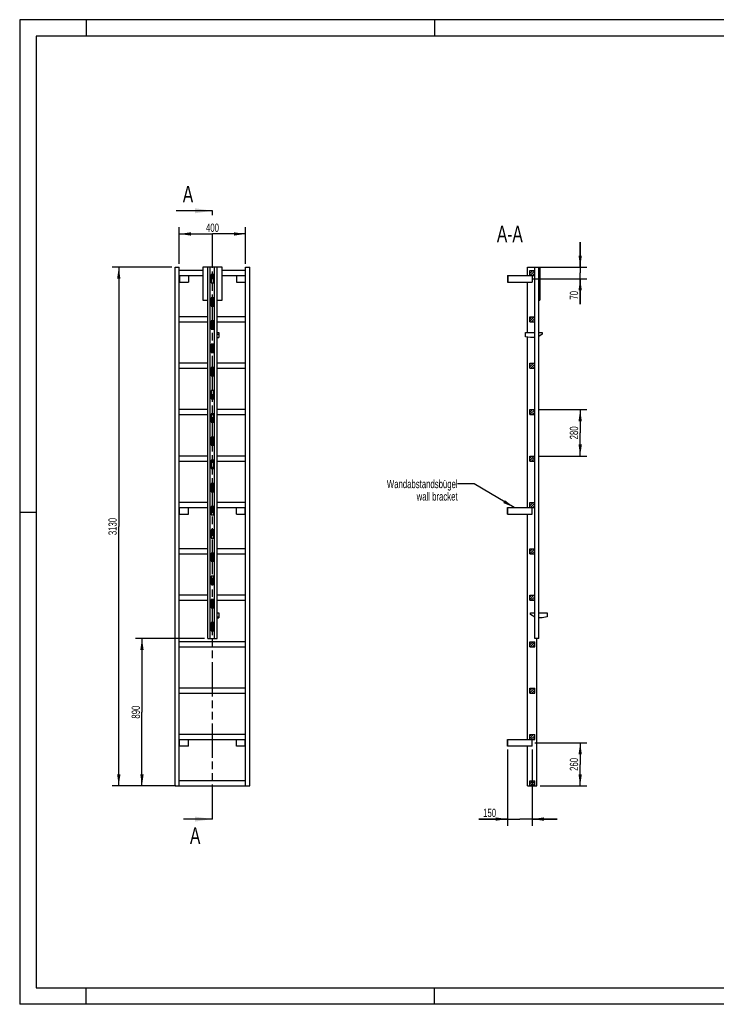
# Model space of a CAD drawing. Header units: millimetres. Extents: x 0 to 8400, y 0 to 5940.
# Tile 1 of 2: x 0 to 4200, y 0 to 5940. Entities that reach past the tile are written whole.
import ezdxf

# ---------------------------------------------------------------- set-up
doc = ezdxf.new("R2010")
doc.units = ezdxf.units.MM
doc.header["$LTSCALE"] = 462
doc.linetypes.add('PHANTOM', pattern=[0.8, 0.45, -0.05, 0.1, -0.05, 0.1, -0.05])
doc.layers.get('0').update_dxf_attribs({"linetype": 'CONTINUOUS'})
for name, color, linetype in [('050_DIMENSIONING', 7, 'CONTINUOUS'), ('053_NOTES', 7, 'CONTINUOUS'), ('HATCHING_BL0', 7, 'CONTINUOUS')]:
    doc.layers.add(name, color=color, linetype=linetype)
doc.styles.get("Standard").update_dxf_attribs({"font": 'txt', "width": 0.7})
doc.dimstyles.new('DIMSTYLE_1', dxfattribs={"dimtxt": 50, "dimasz": 70, "dimexe": 2, "dimexo": 1, "dimtad": 1, "dimdec": 1, "dimtxsty": 'Standard', "dimblk": '_FILLED', "dimblk1": '_FILLED', "dimblk2": '_FILLED', "dimcen": 0.09, "dimazin": 2, "dimtp": 0.5, "dimtm": 0.5, "dimtfac": 1, "dimtdec": 1, "dimtofl": 0, "dimtmove": 0, "dimatfit": 3, "dimldrblk": '_FILLED', "dimfxl": 1, "dimtolj": 1, "dimarcsym": 0})
doc.dimstyles.new('DIMSTYLE_2', dxfattribs={"dimtxt": 50, "dimasz": 70, "dimexe": 2, "dimexo": 1, "dimtad": 1, "dimdec": 1, "dimtxsty": 'Standard', "dimblk": '_FILLED', "dimblk1": '_FILLED', "dimblk2": '_FILLED', "dimcen": 0.09, "dimazin": 2, "dimtp": 0.3, "dimtm": 0.3, "dimtfac": 1, "dimtdec": 1, "dimtofl": 0, "dimtmove": 0, "dimatfit": 3, "dimldrblk": '_FILLED', "dimfxl": 1, "dimtolj": 1, "dimarcsym": 0})
doc.dimstyles.new('DIMSTYLE_3', dxfattribs={"dimtxt": 50, "dimasz": 70, "dimexe": 2, "dimexo": 1, "dimtad": 1, "dimtxsty": 'Standard', "dimblk": '_FILLED', "dimblk1": '_FILLED', "dimblk2": '_FILLED', "dimcen": 0.09, "dimazin": 2, "dimtp": 0.5, "dimtm": 0.5, "dimtfac": 1, "dimtofl": 0, "dimtmove": 0, "dimatfit": 3, "dimldrblk": '_FILLED', "dimfxl": 1, "dimtolj": 1, "dimarcsym": 0})
doc.dimstyles.new('DIMSTYLE_4', dxfattribs={"dimtxt": 50, "dimasz": 70, "dimexe": 2, "dimexo": 1, "dimtad": 1, "dimtxsty": 'Standard', "dimblk": '_FILLED', "dimblk1": '_FILLED', "dimblk2": '_FILLED', "dimcen": 0.09, "dimazin": 2, "dimtp": 2, "dimtm": 2, "dimtfac": 1, "dimtofl": 0, "dimtmove": 0, "dimatfit": 3, "dimldrblk": '_FILLED', "dimfxl": 1, "dimtolj": 1, "dimarcsym": 0})
doc.dimstyles.new('DIMSTYLE_5', dxfattribs={"dimtxt": 50, "dimasz": 70, "dimexe": 2, "dimexo": 1, "dimtad": 1, "dimtxsty": 'Standard', "dimblk": '_FILLED', "dimblk1": '_FILLED', "dimblk2": '_FILLED', "dimcen": 0.09, "dimazin": 2, "dimtp": 0.8, "dimtm": 0.8, "dimtfac": 1, "dimtofl": 0, "dimtmove": 0, "dimatfit": 3, "dimldrblk": '_FILLED', "dimfxl": 1, "dimtolj": 1, "dimarcsym": 0})
doc.dimstyles.get("Standard").update_dxf_attribs({"dimtxt": 50, "dimasz": 70, "dimexe": 2, "dimexo": 1, "dimtad": 1, "dimtxsty": 'Standard', "dimblk": '_FILLED', "dimblk1": '_FILLED', "dimblk2": '_FILLED', "dimcen": 0.09, "dimazin": 2, "dimtol": 1, "dimtp": 0.01, "dimtm": 0.01, "dimtfac": 1, "dimtofl": 0, "dimtmove": 0, "dimatfit": 3, "dimldrblk": '_FILLED', "dimfxl": 1, "dimtolj": 1, "dimarcsym": 0})

# ---------------------------------------------------------------- blocks, each defined once
blk = doc.blocks.new('_FILLED')
at = {"color": 0, "linetype": 'ByBlock'}
blk.add_solid([(0, 0), (-1, 0.143), (-1, -0.143)], dxfattribs=at)
blk = doc.blocks.new('*D2')
at = {"layer": '050_DIMENSIONING', "color": 2, "linetype": 'Continuous', "transparency": 16777216}
for p, q in [((962.3, 4467.4), (962.3, 4687.4)), ((962.3, 4647.4), (1162.3, 4647.4)), ((1362.3, 4647.4), (1162.3, 4647.4)), ((1362.3, 4467.4), (1362.3, 4687.4))]:
    blk.add_line(p, q, dxfattribs=at)
at = {"layer": '050_DIMENSIONING', "color": 2, "linetype": 'Continuous', "transparency": 16777216, "xscale": 70, "yscale": 70, "zscale": 70, "rotation": 180}
blk.add_blockref('_FILLED', (962.3, 4647.4), dxfattribs=at)
at = {"layer": '050_DIMENSIONING', "color": 2, "linetype": 'Continuous', "transparency": 16777216, "xscale": 70, "yscale": 70, "zscale": 70}
blk.add_blockref('_FILLED', (1362.3, 4647.4), dxfattribs=at)
at = {"layer": '050_DIMENSIONING', "color": 2, "linetype": 'Continuous', "transparency": 16777216, "insert": (1162.3, 4709.9), "char_height": 50, "width": 176.786, "attachment_point": 2, "line_spacing_factor": 0.9}
blk.add_mtext('400', dxfattribs=at)
blk = doc.blocks.new('*D3')
at = {"layer": '050_DIMENSIONING', "color": 2, "linetype": 'Continuous', "transparency": 16777216}
for p, q in [((3106.7, 1577.4), (3419.3, 1577.4)), ((3379.3, 1577.4), (3379.3, 1447.4)), ((3379.3, 1317.4), (3379.3, 1447.4)), ((3138.8, 1317.4), (3419.3, 1317.4))]:
    blk.add_line(p, q, dxfattribs=at)
at = {"layer": '050_DIMENSIONING', "color": 2, "linetype": 'Continuous', "transparency": 16777216, "xscale": 70, "yscale": 70, "zscale": 70}
for p, rotation in [((3379.3, 1577.4), 90), ((3379.3, 1317.4), 270)]:
    blk.add_blockref('_FILLED', p, dxfattribs=dict(at, rotation=rotation))
at = {"layer": '050_DIMENSIONING', "color": 2, "linetype": 'Continuous', "transparency": 16777216, "insert": (3316.8, 1447.4), "char_height": 50, "width": 176.786, "attachment_point": 2, "rotation": 90, "line_spacing_factor": 0.9}
blk.add_mtext('260', dxfattribs=at)
blk = doc.blocks.new('*D4')
at = {"layer": '050_DIMENSIONING', "color": 2, "linetype": 'Continuous', "transparency": 16777216}
for p, q in [((3379.3, 4447.4), (3379.3, 4597.4)), ((3379.3, 4597.4), (3379.3, 4412.4)), ((3138.8, 4447.4), (3419.3, 4447.4)), ((3379.3, 4224.7), (3379.3, 4412.4)), ((3095.9, 4377.4), (3419.3, 4377.4)), ((3379.3, 4377.4), (3379.3, 4224.7))]:
    blk.add_line(p, q, dxfattribs=at)
at = {"layer": '050_DIMENSIONING', "color": 2, "linetype": 'Continuous', "transparency": 16777216, "xscale": 70, "yscale": 70, "zscale": 70}
for p, rotation in [((3379.3, 4447.4), 270), ((3379.3, 4377.4), 90)]:
    blk.add_blockref('_FILLED', p, dxfattribs=dict(at, rotation=rotation))
at = {"layer": '050_DIMENSIONING', "color": 2, "linetype": 'Continuous', "transparency": 16777216, "insert": (3316.8, 4303.3), "char_height": 50, "width": 117.857, "attachment_point": 3, "rotation": 90, "line_spacing_factor": 0.9}
blk.add_mtext('70', dxfattribs=at)
blk = doc.blocks.new('*D5')
at = {"layer": '050_DIMENSIONING', "color": 2, "linetype": 'Continuous', "transparency": 16777216}
for p, q in [((2940.3, 1537.4), (2940.3, 1077.4)), ((3090.3, 1537.4), (3090.3, 1077.4)), ((2940.3, 1117.4), (2768.9, 1117.4)), ((2768.9, 1117.4), (3015.3, 1117.4)), ((3240.3, 1117.4), (3015.3, 1117.4)), ((3090.3, 1117.4), (3240.3, 1117.4))]:
    blk.add_line(p, q, dxfattribs=at)
at = {"layer": '050_DIMENSIONING', "color": 2, "linetype": 'Continuous', "transparency": 16777216, "xscale": 70, "yscale": 70, "zscale": 70}
blk.add_blockref('_FILLED', (2940.3, 1117.4), dxfattribs=at)
at = {"layer": '050_DIMENSIONING', "color": 2, "linetype": 'Continuous', "transparency": 16777216, "xscale": 70, "yscale": 70, "zscale": 70, "rotation": 180}
blk.add_blockref('_FILLED', (3090.3, 1117.4), dxfattribs=at)
at = {"layer": '050_DIMENSIONING', "color": 2, "linetype": 'Continuous', "transparency": 16777216, "insert": (2872.5, 1179.9), "char_height": 50, "width": 155.357, "attachment_point": 3, "line_spacing_factor": 0.9}
blk.add_mtext('150', dxfattribs=at)
blk = doc.blocks.new('*D6')
at = {"layer": '050_DIMENSIONING', "color": 2, "linetype": 'Continuous', "transparency": 16777216}
for p, q in [((917.3, 4447.4), (557.3, 4447.4)), ((597.3, 4447.4), (597.3, 2882.4)), ((597.3, 1317.4), (597.3, 2882.4)), ((917.3, 1317.4), (557.3, 1317.4))]:
    blk.add_line(p, q, dxfattribs=at)
at = {"layer": '050_DIMENSIONING', "color": 2, "linetype": 'Continuous', "transparency": 16777216, "xscale": 70, "yscale": 70, "zscale": 70}
for p, rotation in [((597.3, 4447.4), 90), ((597.3, 1317.4), 270)]:
    blk.add_blockref('_FILLED', p, dxfattribs=dict(at, rotation=rotation))
at = {"layer": '050_DIMENSIONING', "color": 2, "linetype": 'Continuous', "transparency": 16777216, "insert": (534.8, 2882.4), "char_height": 50, "width": 208.929, "attachment_point": 2, "rotation": 90, "line_spacing_factor": 0.9}
blk.add_mtext('3130', dxfattribs=at)
blk = doc.blocks.new('*D7')
at = {"layer": '050_DIMENSIONING', "color": 2, "linetype": 'Continuous', "transparency": 16777216}
for p, q in [((1114.3, 2207.4), (697.3, 2207.4)), ((737.3, 2207.4), (737.3, 1762.4)), ((737.3, 1317.4), (737.3, 1762.4)), ((942.3, 1317.4), (697.3, 1317.4))]:
    blk.add_line(p, q, dxfattribs=at)
at = {"layer": '050_DIMENSIONING', "color": 2, "linetype": 'Continuous', "transparency": 16777216, "xscale": 70, "yscale": 70, "zscale": 70}
for p, rotation in [((737.3, 2207.4), 90), ((737.3, 1317.4), 270)]:
    blk.add_blockref('_FILLED', p, dxfattribs=dict(at, rotation=rotation))
at = {"layer": '050_DIMENSIONING', "color": 2, "linetype": 'Continuous', "transparency": 16777216, "insert": (674.8, 1762.4), "char_height": 50, "width": 176.786, "attachment_point": 2, "rotation": 90, "line_spacing_factor": 0.9}
blk.add_mtext('890', dxfattribs=at)
blk = doc.blocks.new('*D8')
at = {"layer": '050_DIMENSIONING', "color": 2, "linetype": 'Continuous', "transparency": 16777216}
for p, q in [((3125.3, 3587.4), (3419.3, 3587.4)), ((3379.3, 3587.4), (3379.3, 3447.4)), ((3379.3, 3307.4), (3379.3, 3447.4)), ((3125.3, 3307.4), (3419.3, 3307.4))]:
    blk.add_line(p, q, dxfattribs=at)
at = {"layer": '050_DIMENSIONING', "color": 2, "linetype": 'Continuous', "transparency": 16777216, "xscale": 70, "yscale": 70, "zscale": 70}
for p, rotation in [((3379.3, 3587.4), 90), ((3379.3, 3307.4), 270)]:
    blk.add_blockref('_FILLED', p, dxfattribs=dict(at, rotation=rotation))
at = {"layer": '050_DIMENSIONING', "color": 2, "linetype": 'Continuous', "transparency": 16777216, "insert": (3316.8, 3447.4), "char_height": 50, "width": 176.786, "attachment_point": 2, "rotation": 90, "line_spacing_factor": 0.9}
blk.add_mtext('280', dxfattribs=at)
blk = doc.blocks.new('XSEC_FILLED')
at = {"color": 0, "linetype": 'ByBlock'}
blk.add_solid([(0, 0), (-1, 0.143), (-1, -0.143)], dxfattribs=at)
blk = doc.blocks.new('HATCHING_BL0', base_point=(1053.2, 2952.4))
at = {"layer": 'HATCHING_BL0', "color": 7, "linetype": 'PHANTOM'}
for p, q in [((1162.3, 4761.6), (1162.3, 4787.4)), ((1162.3, 1117.4), (1162.3, 4649.7))]:
    blk.add_line(p, q, dxfattribs=at)
at = {"layer": 'HATCHING_BL0', "color": 7, "linetype": 'Continuous', "char_height": 100, "width": 128.571, "attachment_point": 1, "line_spacing_factor": 0.9}
for insert in [(983.4, 4937.4), (1026.7, 1067.4)]:
    blk.add_mtext('A', dxfattribs=dict(at, insert=insert))
at = {"layer": 'HATCHING_BL0', "color": 7, "linetype": 'Continuous'}
for points in [[(1162.3, 4787.4), (944.1, 4787.4)], [(1162.3, 1117.4), (987.4, 1117.4)]]:
    blk.add_leader(points, dimstyle='Standard', override={"dimasz": 105, "dimtad": 0, "dimldrblk": 'XSEC_FILLED'}, dxfattribs=at)

msp = doc.modelspace()

# ---------------------------------------------------------------- hatches: boundary and pattern name
at = {"linetype": 'Continuous'}
h = msp.add_hatch(dxfattribs=at)
h.set_pattern_fill('A', color=2, scale=9.722718, angle=45, style=0, pattern_type=0)
h.set_pattern_definition([(45, (0, 0), (-6.875, 6.875), [])])
edge = h.paths.add_edge_path()
edge.add_line((3105.344, 1317.417), (3075.344, 1317.417))
edge.add_line((3075.344, 1317.417), (3075.344, 1347.417))
edge.add_line((3075.344, 1347.417), (3105.344, 1347.417))
edge.add_line((3105.344, 1317.417), (3105.344, 1347.417))
edge = h.paths.add_edge_path()
edge.add_line((3075.344, 1597.417), (3075.344, 1627.417))
edge.add_line((3075.344, 1627.417), (3105.344, 1627.417))
edge.add_line((3105.344, 1597.417), (3105.344, 1627.417))
edge.add_line((3075.344, 1597.417), (3105.344, 1597.417))
edge = h.paths.add_edge_path()
edge.add_line((3075.344, 1877.417), (3075.344, 1907.417))
edge.add_line((3075.344, 1907.417), (3105.344, 1907.417))
edge.add_line((3105.344, 1877.417), (3105.344, 1907.417))
edge.add_line((3075.344, 1877.417), (3105.344, 1877.417))
edge = h.paths.add_edge_path()
edge.add_line((3075.344, 2157.417), (3075.344, 2187.417))
edge.add_line((3075.344, 2187.417), (3105.344, 2187.417))
edge.add_line((3105.344, 2157.417), (3105.344, 2187.417))
edge.add_line((3075.344, 2157.417), (3105.344, 2157.417))
edge = h.paths.add_edge_path()
edge.add_line((3075.344, 2437.417), (3075.344, 2467.417))
edge.add_line((3075.344, 2467.417), (3105.344, 2467.417))
edge.add_line((3105.344, 2437.417), (3105.344, 2467.417))
edge.add_line((3075.344, 2437.417), (3105.344, 2437.417))
edge = h.paths.add_edge_path()
edge.add_line((3075.344, 2717.417), (3075.344, 2747.417))
edge.add_line((3075.344, 2747.417), (3105.344, 2747.417))
edge.add_line((3105.344, 2717.417), (3105.344, 2747.417))
edge.add_line((3075.344, 2717.417), (3105.344, 2717.417))
edge = h.paths.add_edge_path()
edge.add_line((3075.344, 2997.417), (3075.344, 3027.417))
edge.add_line((3075.344, 3027.417), (3105.344, 3027.417))
edge.add_line((3105.344, 2997.417), (3105.344, 3027.417))
edge.add_line((3075.344, 2997.417), (3105.344, 2997.417))
edge = h.paths.add_edge_path()
edge.add_line((3075.344, 3277.417), (3075.344, 3307.417))
edge.add_line((3075.344, 3307.417), (3105.344, 3307.417))
edge.add_line((3105.344, 3277.417), (3105.344, 3307.417))
edge.add_line((3075.344, 3277.417), (3105.344, 3277.417))
edge = h.paths.add_edge_path()
edge.add_line((3075.344, 3557.417), (3075.344, 3587.417))
edge.add_line((3075.344, 3587.417), (3105.344, 3587.417))
edge.add_line((3105.344, 3557.417), (3105.344, 3587.417))
edge.add_line((3075.344, 3557.417), (3105.344, 3557.417))
edge = h.paths.add_edge_path()
edge.add_line((3075.344, 3837.417), (3075.344, 3867.417))
edge.add_line((3075.344, 3867.417), (3105.344, 3867.417))
edge.add_line((3105.344, 3837.417), (3105.344, 3867.417))
edge.add_line((3075.344, 3837.417), (3105.344, 3837.417))
edge = h.paths.add_edge_path()
edge.add_line((3075.344, 4117.417), (3075.344, 4147.417))
edge.add_line((3075.344, 4147.417), (3105.344, 4147.417))
edge.add_line((3105.344, 4117.417), (3105.344, 4147.417))
edge.add_line((3075.344, 4117.417), (3105.344, 4117.417))
edge = h.paths.add_edge_path()
edge.add_line((3075.344, 4397.417), (3075.344, 4427.417))
edge.add_line((3075.344, 4427.417), (3105.344, 4427.417))
edge.add_line((3105.344, 4397.417), (3105.344, 4427.417))
edge.add_line((3075.344, 4397.417), (3105.344, 4397.417))
edge = h.paths.add_edge_path()
edge.add_line((3105.444, 2252.417), (3105.444, 2207.417))
edge.add_line((3106.344, 2252.417), (3105.444, 2252.417))
edge.add_line((3106.344, 2252.417), (3106.344, 2207.417))
edge.add_line((3106.344, 2207.417), (3105.444, 2207.417))
edge = h.paths.add_edge_path()
edge.add_line((3105.444, 2392.417), (3105.444, 2302.417))
edge.add_line((3106.344, 2392.417), (3105.444, 2392.417))
edge.add_line((3106.344, 2392.417), (3106.344, 2302.417))
edge.add_line((3106.344, 2302.417), (3105.444, 2302.417))
edge = h.paths.add_edge_path()
edge.add_line((3105.444, 2532.417), (3105.444, 2442.417))
edge.add_line((3106.344, 2532.417), (3105.444, 2532.417))
edge.add_line((3106.344, 2532.417), (3106.344, 2442.417))
edge.add_line((3106.344, 2442.417), (3105.444, 2442.417))
edge = h.paths.add_edge_path()
edge.add_line((3105.444, 2672.417), (3105.444, 2582.417))
edge.add_line((3106.344, 2672.417), (3105.444, 2672.417))
edge.add_line((3106.344, 2672.417), (3106.344, 2582.417))
edge.add_line((3106.344, 2582.417), (3105.444, 2582.417))
edge = h.paths.add_edge_path()
edge.add_line((3105.444, 2812.417), (3105.444, 2722.417))
edge.add_line((3106.344, 2812.417), (3105.444, 2812.417))
edge.add_line((3106.344, 2812.417), (3106.344, 2722.417))
edge.add_line((3106.344, 2722.417), (3105.444, 2722.417))
edge = h.paths.add_edge_path()
edge.add_line((3105.444, 2952.417), (3105.444, 2862.417))
edge.add_line((3106.344, 2952.417), (3105.444, 2952.417))
edge.add_line((3106.344, 2952.417), (3106.344, 2862.417))
edge.add_line((3106.344, 2862.417), (3105.444, 2862.417))
edge = h.paths.add_edge_path()
edge.add_line((3105.444, 3092.417), (3105.444, 3002.417))
edge.add_line((3106.344, 3092.417), (3105.444, 3092.417))
edge.add_line((3106.344, 3092.417), (3106.344, 3002.417))
edge.add_line((3106.344, 3002.417), (3105.444, 3002.417))
edge = h.paths.add_edge_path()
edge.add_line((3105.444, 3232.417), (3105.444, 3142.417))
edge.add_line((3106.344, 3232.417), (3105.444, 3232.417))
edge.add_line((3106.344, 3232.417), (3106.344, 3142.417))
edge.add_line((3106.344, 3142.417), (3105.444, 3142.417))
edge = h.paths.add_edge_path()
edge.add_line((3106.344, 4447.417), (3105.444, 4447.417))
edge.add_line((3106.344, 4447.417), (3106.344, 4402.417))
edge.add_line((3106.344, 4402.417), (3105.444, 4402.417))
edge.add_line((3105.444, 4447.417), (3105.444, 4402.417))
edge = h.paths.add_edge_path()
edge.add_line((3105.444, 3372.417), (3105.444, 3282.417))
edge.add_line((3106.344, 3372.417), (3105.444, 3372.417))
edge.add_line((3106.344, 3372.417), (3106.344, 3282.417))
edge.add_line((3106.344, 3282.417), (3105.444, 3282.417))
edge = h.paths.add_edge_path()
edge.add_line((3105.444, 3512.417), (3105.444, 3422.417))
edge.add_line((3106.344, 3512.417), (3105.444, 3512.417))
edge.add_line((3106.344, 3512.417), (3106.344, 3422.417))
edge.add_line((3106.344, 3422.417), (3105.444, 3422.417))
edge = h.paths.add_edge_path()
edge.add_line((3105.444, 3652.417), (3105.444, 3562.417))
edge.add_line((3106.344, 3652.417), (3105.444, 3652.417))
edge.add_line((3106.344, 3652.417), (3106.344, 3562.417))
edge.add_line((3106.344, 3562.417), (3105.444, 3562.417))
edge = h.paths.add_edge_path()
edge.add_line((3105.444, 3792.417), (3105.444, 3702.417))
edge.add_line((3106.344, 3792.417), (3105.444, 3792.417))
edge.add_line((3106.344, 3792.417), (3106.344, 3702.417))
edge.add_line((3106.344, 3702.417), (3105.444, 3702.417))
edge = h.paths.add_edge_path()
edge.add_line((3105.444, 3932.417), (3105.444, 3842.417))
edge.add_line((3106.344, 3932.417), (3105.444, 3932.417))
edge.add_line((3106.344, 3932.417), (3106.344, 3842.417))
edge.add_line((3106.344, 3842.417), (3105.444, 3842.417))
edge = h.paths.add_edge_path()
edge.add_line((3105.444, 4072.417), (3105.444, 3982.417))
edge.add_line((3106.344, 4072.417), (3105.444, 4072.417))
edge.add_line((3106.344, 4072.417), (3106.344, 3982.417))
edge.add_line((3106.344, 3982.417), (3105.444, 3982.417))
edge = h.paths.add_edge_path()
edge.add_line((3105.444, 4212.417), (3105.444, 4122.417))
edge.add_line((3106.344, 4212.417), (3105.444, 4212.417))
edge.add_line((3106.344, 4212.417), (3106.344, 4122.417))
edge.add_line((3106.344, 4122.417), (3105.444, 4122.417))
edge = h.paths.add_edge_path()
edge.add_line((3106.344, 4352.417), (3105.444, 4352.417))
edge.add_line((3106.344, 4352.417), (3106.344, 4262.417))
edge.add_line((3106.344, 4262.417), (3105.444, 4262.417))
edge.add_line((3105.444, 4352.417), (3105.444, 4262.417))

# ---------------------------------------------------------------- linework, layer by layer
at = {"color": 3, "linetype": 'Continuous'}
for p, q in [((0, 5940), (0, 0)), ((8400, 5940), (0, 5940)), ((400, 5940), (400, 5840)), ((2500, 5940), (2500, 5840)), ((0, 2970), (100, 2970)), ((400, 0), (400, 100)), ((2500, 0), (2500, 100)), ((8400, 0), (0, 0))]:
    msp.add_line(p, q, dxfattribs=at)
at = {"color": 5, "linetype": 'Continuous'}
for p, q in [((100, 5840), (100, 100)), ((8300, 5840), (100, 5840)), ((100, 100), (8300, 100))]:
    msp.add_line(p, q, dxfattribs=at)
at = {"color": 7, "linetype": 'Continuous'}
for p, q in [((937.255, 1317.417), (937.255, 4447.417)), ((937.255, 4447.417), (962.255, 4447.417)), ((962.255, 1317.417), (962.255, 4447.417)), ((1104.255, 4427.417), (962.255, 4427.417)), ((962.255, 4397.417), (1104.255, 4397.417)), ((964.255, 4397.417), (964.255, 4357.417)), ((1017.255, 4397.417), (1017.255, 4357.417)), ((1104.255, 4447.417), (1104.255, 4247.417)), ((1220.255, 4447.417), (1104.255, 4447.417)), ((1134.255, 2207.417), (1134.255, 4447.417)), ((1149.255, 2207.417), (1149.255, 4447.417)), ((1155.255, 4402.417), (1155.255, 4352.417)), ((1169.255, 4402.417), (1155.255, 4402.417)), ((1155.255, 4397.417), (1169.255, 4397.417)), ((1169.255, 4352.417), (1169.255, 4402.417)), ((1175.255, 2207.417), (1175.255, 4447.417)), ((1190.255, 2207.417), (1190.255, 4447.417)), ((1220.255, 4247.417), (1220.255, 4447.417)), ((1362.255, 4427.417), (1220.255, 4427.417)), ((1220.255, 4397.417), (1362.255, 4397.417)), ((1307.255, 4397.417), (1307.255, 4357.417)), ((1360.255, 4397.417), (1360.255, 4357.417)), ((1362.255, 1317.417), (1362.255, 4447.417)), ((1362.255, 4447.417), (1387.255, 4447.417)), ((1387.255, 1317.417), (1387.255, 4447.417)), ((2940.344, 4397.417), (2940.344, 4357.417)), ((2940.344, 4397.417), (3105.344, 4397.417)), ((2942.344, 4397.417), (2942.344, 4357.417)), ((3061.844, 4397.417), (3061.844, 4447.417)), ((3061.844, 4447.417), (3135.444, 4447.417)), ((3075.344, 4397.417), (3075.344, 4427.417)), ((3075.344, 4427.417), (3105.344, 4427.417)), ((3090.344, 4397.417), (3090.344, 4357.417)), ((3105.344, 4397.417), (3105.344, 4427.417)), ((3105.444, 2207.417), (3105.444, 4447.417)), ((3106.344, 4402.417), (3105.444, 4402.417)), ((3106.344, 2207.417), (3106.344, 4447.417)), ((3128.344, 4447.417), (3128.344, 2207.417)), ((3129.344, 2207.417), (3129.344, 4447.417)), ((3135.444, 4447.417), (3135.444, 4247.417)), ((962.255, 4357.417), (1017.255, 4357.417)), ((1155.255, 4352.417), (1169.255, 4352.417)), ((1307.255, 4357.417), (1362.255, 4357.417)), ((2940.344, 4357.417), (3090.344, 4357.417)), ((3061.844, 4051.917), (3061.844, 4357.417)), ((3106.344, 4352.417), (3105.444, 4352.417)), ((1104.255, 4247.417), (1134.255, 4247.417)), ((1155.255, 4262.417), (1155.255, 4212.417)), ((1169.255, 4262.417), (1155.255, 4262.417)), ((1169.255, 4212.417), (1169.255, 4262.417)), ((1190.255, 4247.417), (1220.255, 4247.417)), ((3106.344, 4262.417), (3105.444, 4262.417)), ((3129.344, 4247.417), (3135.444, 4247.417)), ((1155.255, 4212.417), (1169.255, 4212.417)), ((3106.344, 4212.417), (3105.444, 4212.417)), ((1134.255, 4147.417), (962.255, 4147.417)), ((962.255, 4117.417), (1134.255, 4117.417)), ((1155.255, 4122.417), (1155.255, 4072.417)), ((1169.255, 4122.417), (1155.255, 4122.417)), ((1155.255, 4117.417), (1169.255, 4117.417)), ((1169.255, 4072.417), (1169.255, 4122.417)), ((1362.255, 4147.417), (1190.255, 4147.417)), ((1190.255, 4117.417), (1362.255, 4117.417)), ((3075.344, 4117.417), (3075.344, 4147.417)), ((3075.344, 4147.417), (3105.344, 4147.417)), ((3075.344, 4117.417), (3105.344, 4117.417)), ((3105.344, 4117.417), (3105.344, 4147.417)), ((3106.344, 4122.417), (3105.444, 4122.417)), ((1155.255, 4072.417), (1169.255, 4072.417)), ((1190.255, 4051.917), (1200.255, 4051.917)), ((1190.255, 4041.917), (1200.255, 4041.917)), ((1200.255, 4051.917), (1200.255, 4021.917)), ((3049.444, 4026.917), (3049.444, 4051.917)), ((3049.444, 4051.917), (3105.444, 4051.917)), ((3106.344, 4072.417), (3105.444, 4072.417)), ((3129.344, 4051.917), (3149.444, 4051.917)), ((3149.444, 4041.917), (3129.344, 4028.517)), ((3149.444, 4051.917), (3149.444, 4041.917)), ((1155.255, 3982.417), (1155.255, 3932.417)), ((1169.255, 3982.417), (1155.255, 3982.417)), ((1169.255, 3932.417), (1169.255, 3982.417)), ((1190.255, 4021.917), (1200.255, 4021.917)), ((3079.444, 4021.917), (3049.444, 4026.917)), ((3061.844, 2997.417), (3061.844, 4024.851)), ((3105.444, 4021.917), (3079.444, 4021.917)), ((3106.344, 3982.417), (3105.444, 3982.417)), ((1155.255, 3932.417), (1169.255, 3932.417)), ((3106.344, 3932.417), (3105.444, 3932.417)), ((1134.255, 3867.417), (962.255, 3867.417)), ((1362.255, 3867.417), (1190.255, 3867.417)), ((3075.344, 3837.417), (3075.344, 3867.417)), ((3075.344, 3867.417), (3105.344, 3867.417)), ((3105.344, 3837.417), (3105.344, 3867.417)), ((962.255, 3837.417), (1134.255, 3837.417)), ((1155.255, 3842.417), (1155.255, 3792.417)), ((1169.255, 3842.417), (1155.255, 3842.417)), ((1155.255, 3837.417), (1169.255, 3837.417)), ((1169.255, 3792.417), (1169.255, 3842.417)), ((1190.255, 3837.417), (1362.255, 3837.417)), ((3075.344, 3837.417), (3105.344, 3837.417)), ((3106.344, 3842.417), (3105.444, 3842.417)), ((1155.255, 3792.417), (1169.255, 3792.417)), ((3106.344, 3792.417), (3105.444, 3792.417)), ((1155.255, 3702.417), (1155.255, 3652.417)), ((1169.255, 3702.417), (1155.255, 3702.417)), ((1169.255, 3652.417), (1169.255, 3702.417)), ((3106.344, 3702.417), (3105.444, 3702.417)), ((1155.255, 3652.417), (1169.255, 3652.417)), ((3106.344, 3652.417), (3105.444, 3652.417)), ((1134.255, 3587.417), (962.255, 3587.417)), ((1362.255, 3587.417), (1190.255, 3587.417)), ((3075.344, 3557.417), (3075.344, 3587.417)), ((3075.344, 3587.417), (3105.344, 3587.417)), ((3105.344, 3557.417), (3105.344, 3587.417)), ((962.255, 3557.417), (1134.255, 3557.417)), ((1155.255, 3562.417), (1155.255, 3512.417)), ((1169.255, 3562.417), (1155.255, 3562.417)), ((1155.255, 3557.417), (1169.255, 3557.417)), ((1155.255, 3512.417), (1169.255, 3512.417)), ((1169.255, 3512.417), (1169.255, 3562.417)), ((1190.255, 3557.417), (1362.255, 3557.417)), ((3075.344, 3557.417), (3105.344, 3557.417)), ((3106.344, 3562.417), (3105.444, 3562.417)), ((3106.344, 3512.417), (3105.444, 3512.417)), ((1155.255, 3422.417), (1155.255, 3372.417)), ((1169.255, 3422.417), (1155.255, 3422.417)), ((1169.255, 3372.417), (1169.255, 3422.417)), ((3106.344, 3422.417), (3105.444, 3422.417)), ((1155.255, 3372.417), (1169.255, 3372.417)), ((3106.344, 3372.417), (3105.444, 3372.417)), ((1134.255, 3307.417), (962.255, 3307.417)), ((962.255, 3277.417), (1134.255, 3277.417)), ((1155.255, 3282.417), (1155.255, 3232.417)), ((1169.255, 3282.417), (1155.255, 3282.417)), ((1155.255, 3277.417), (1169.255, 3277.417)), ((1169.255, 3232.417), (1169.255, 3282.417)), ((1362.255, 3307.417), (1190.255, 3307.417)), ((1190.255, 3277.417), (1362.255, 3277.417)), ((3075.344, 3277.417), (3075.344, 3307.417)), ((3075.344, 3307.417), (3105.344, 3307.417)), ((3075.344, 3277.417), (3105.344, 3277.417)), ((3105.344, 3277.417), (3105.344, 3307.417)), ((3106.344, 3282.417), (3105.444, 3282.417)), ((1155.255, 3232.417), (1169.255, 3232.417)), ((3106.344, 3232.417), (3105.444, 3232.417)), ((1155.255, 3142.417), (1155.255, 3092.417)), ((1169.255, 3142.417), (1155.255, 3142.417)), ((1155.255, 3092.417), (1169.255, 3092.417)), ((1169.255, 3092.417), (1169.255, 3142.417)), ((3106.344, 3142.417), (3105.444, 3142.417)), ((3106.344, 3092.417), (3105.444, 3092.417)), ((1134.255, 3027.417), (962.255, 3027.417)), ((962.255, 2997.417), (1134.255, 2997.417)), ((964.255, 2957.417), (964.255, 2997.417)), ((1017.255, 2957.417), (1017.255, 2997.417)), ((1155.255, 3002.417), (1155.255, 2952.417)), ((1169.255, 3002.417), (1155.255, 3002.417)), ((1155.255, 2997.417), (1169.255, 2997.417)), ((1169.255, 2952.417), (1169.255, 3002.417)), ((1362.255, 3027.417), (1190.255, 3027.417)), ((1190.255, 2997.417), (1362.255, 2997.417)), ((1307.255, 2957.417), (1307.255, 2997.417)), ((1360.255, 2957.417), (1360.255, 2997.417)), ((2940.344, 2957.417), (2940.344, 2997.417)), ((2940.344, 2997.417), (3105.344, 2997.417)), ((2942.344, 2957.417), (2942.344, 2997.417)), ((3075.344, 2997.417), (3075.344, 3027.417)), ((3075.344, 3027.417), (3105.344, 3027.417)), ((3090.344, 2957.417), (3090.344, 2997.417)), ((3105.344, 2997.417), (3105.344, 3027.417)), ((3106.344, 3002.417), (3105.444, 3002.417)), ((962.255, 2957.417), (1017.255, 2957.417)), ((1155.255, 2952.417), (1169.255, 2952.417)), ((1307.255, 2957.417), (1362.255, 2957.417)), ((2940.344, 2957.417), (3090.344, 2957.417)), ((3061.844, 1597.417), (3061.844, 2957.417)), ((3106.344, 2952.417), (3105.444, 2952.417)), ((1155.255, 2862.417), (1155.255, 2812.417)), ((1169.255, 2862.417), (1155.255, 2862.417)), ((1169.255, 2812.417), (1169.255, 2862.417)), ((3106.344, 2862.417), (3105.444, 2862.417)), ((1155.255, 2812.417), (1169.255, 2812.417)), ((3106.344, 2812.417), (3105.444, 2812.417)), ((1134.255, 2747.417), (962.255, 2747.417)), ((1362.255, 2747.417), (1190.255, 2747.417)), ((3075.344, 2747.417), (3105.344, 2747.417)), ((3075.344, 2717.417), (3075.344, 2747.417)), ((3105.344, 2717.417), (3105.344, 2747.417)), ((962.255, 2717.417), (1134.255, 2717.417)), ((1169.255, 2722.417), (1155.255, 2722.417)), ((1155.255, 2722.417), (1155.255, 2672.417)), ((1155.255, 2717.417), (1169.255, 2717.417)), ((1169.255, 2672.417), (1169.255, 2722.417)), ((1190.255, 2717.417), (1362.255, 2717.417)), ((3075.344, 2717.417), (3105.344, 2717.417)), ((3106.344, 2722.417), (3105.444, 2722.417)), ((1155.255, 2672.417), (1169.255, 2672.417)), ((3106.344, 2672.417), (3105.444, 2672.417)), ((1169.255, 2582.417), (1155.255, 2582.417)), ((1155.255, 2582.417), (1155.255, 2532.417)), ((1169.255, 2532.417), (1169.255, 2582.417)), ((3106.344, 2582.417), (3105.444, 2582.417)), ((1155.255, 2532.417), (1169.255, 2532.417)), ((3106.344, 2532.417), (3105.444, 2532.417)), ((1134.255, 2467.417), (962.255, 2467.417)), ((962.255, 2437.417), (1134.255, 2437.417)), ((1169.255, 2442.417), (1155.255, 2442.417)), ((1155.255, 2442.417), (1155.255, 2392.417)), ((1155.255, 2437.417), (1169.255, 2437.417)), ((1169.255, 2392.417), (1169.255, 2442.417)), ((1362.255, 2467.417), (1190.255, 2467.417)), ((1190.255, 2437.417), (1362.255, 2437.417)), ((3075.344, 2467.417), (3105.344, 2467.417)), ((3075.344, 2437.417), (3075.344, 2467.417)), ((3075.344, 2437.417), (3105.344, 2437.417)), ((3105.344, 2437.417), (3105.344, 2467.417)), ((3106.344, 2442.417), (3105.444, 2442.417)), ((1155.255, 2392.417), (1169.255, 2392.417)), ((3106.344, 2392.417), (3105.444, 2392.417)), ((1190.255, 2362.417), (1200.255, 2362.417)), ((1190.255, 2337.417), (1200.255, 2337.417)), ((1190.255, 2332.417), (1200.255, 2332.417)), ((1200.255, 2362.417), (1200.255, 2332.417)), ((3079.344, 2362.417), (3105.444, 2362.417)), ((3079.344, 2352.417), (3079.344, 2362.417)), ((3105.444, 2335.017), (3079.344, 2352.417)), ((3129.344, 2362.417), (3179.344, 2362.417)), ((3149.344, 2332.417), (3129.344, 2332.417)), ((3179.344, 2337.417), (3149.344, 2332.417)), ((3179.344, 2362.417), (3179.344, 2337.417)), ((1169.255, 2302.417), (1155.255, 2302.417)), ((1155.255, 2302.417), (1155.255, 2252.417)), ((1169.255, 2252.417), (1169.255, 2302.417)), ((3106.344, 2302.417), (3105.444, 2302.417)), ((1134.255, 2207.417), (1190.255, 2207.417)), ((1155.255, 2252.417), (1169.255, 2252.417)), ((3106.344, 2252.417), (3105.444, 2252.417)), ((3129.344, 2207.417), (3105.444, 2207.417)), ((3118.844, 1317.417), (3118.844, 2207.417)), ((1362.255, 2187.417), (962.255, 2187.417)), ((962.255, 2157.417), (1362.255, 2157.417)), ((3075.344, 2187.417), (3105.344, 2187.417)), ((3075.344, 2157.417), (3075.344, 2187.417)), ((3075.344, 2157.417), (3105.344, 2157.417)), ((3105.344, 2157.417), (3105.344, 2187.417)), ((1362.255, 1907.417), (962.255, 1907.417)), ((3075.344, 1907.417), (3105.344, 1907.417)), ((3075.344, 1877.417), (3075.344, 1907.417)), ((3105.344, 1877.417), (3105.344, 1907.417)), ((962.255, 1877.417), (1362.255, 1877.417)), ((3075.344, 1877.417), (3105.344, 1877.417)), ((1362.255, 1627.417), (962.255, 1627.417)), ((3075.344, 1627.417), (3105.344, 1627.417)), ((3075.344, 1597.417), (3075.344, 1627.417)), ((3105.344, 1597.417), (3105.344, 1627.417)), ((962.255, 1597.417), (1362.255, 1597.417)), ((1017.255, 1557.417), (962.255, 1557.417)), ((964.255, 1557.417), (964.255, 1597.417)), ((1017.255, 1557.417), (1017.255, 1597.417)), ((1307.255, 1557.417), (1307.255, 1597.417)), ((1362.255, 1557.417), (1307.255, 1557.417)), ((1360.255, 1557.417), (1360.255, 1597.417)), ((2940.344, 1597.417), (3105.344, 1597.417)), ((2940.344, 1557.417), (2940.344, 1597.417)), ((3090.344, 1557.417), (2940.344, 1557.417)), ((2942.344, 1557.417), (2942.344, 1597.417)), ((3061.844, 1317.417), (3061.844, 1557.417)), ((3090.344, 1557.417), (3090.344, 1597.417)), ((937.255, 1317.417), (1387.255, 1317.417)), ((1362.255, 1347.417), (962.255, 1347.417)), ((3061.844, 1317.417), (3118.844, 1317.417)), ((3075.344, 1347.417), (3105.344, 1347.417)), ((3075.344, 1317.417), (3075.344, 1347.417)), ((3105.344, 1317.417), (3105.344, 1347.417))]:
    msp.add_line(p, q, dxfattribs=at)

# ---------------------------------------------------------------- block references
at = {"layer": 'HATCHING_BL0'}
msp.add_blockref('HATCHING_BL0', (1053.199, 2952.417), dxfattribs=at)

# ---------------------------------------------------------------- texts
at = {"layer": '053_NOTES', "color": 2, "linetype": 'Continuous', "attachment_point": 3, "line_spacing_factor": 0.9}
for s, insert, char_height, width in [('A-A', (3033.192, 4697.417), 100, 364.28571), ('Wandabstandsbügel\\Pwall bracket', (2640.344, 3163.966), 50, 945.35714)]:
    msp.add_mtext(s, dxfattribs=dict(at, insert=insert, char_height=char_height, width=width))

# ---------------------------------------------------------------- dimensions: what is measured, and where the dimension line sits
at = {"layer": '050_DIMENSIONING', "color": 2, "linetype": 'Continuous'}
for base, p1, p2, dimstyle, picture, middle in [((1362.255, 4647.417), (962.255, 4466.417), (1362.255, 4466.417), 'DIMSTYLE_1', '*D2', (1155.112, 4647.417)), ((3090.344, 1117.417), (2940.344, 1538.417), (3090.344, 1538.417), 'DIMSTYLE_3', '*D5', (2813.589, 1117.417))]:
    dim = msp.add_linear_dim(base=base, p1=p1, p2=p2, dimstyle=dimstyle, dxfattribs=at)
    dim.commit()
    dim.dimension.update_dxf_attribs({"geometry": picture, "text_midpoint": middle, "dimtype": 160})
for base, p1, p2, angle, dimstyle, picture, middle in [((3379.344, 4377.417), (3137.844, 4447.417), (3094.925, 4377.417), 270, 'DIMSTYLE_2', '*D4', (3379.344, 4256.857)), ((597.255, 4447.417), (918.255, 1317.417), (918.255, 4447.417), 90, 'DIMSTYLE_4', '*D6', (597.255, 2875.274)), ((3379.344, 3307.417), (3124.344, 3587.417), (3124.344, 3307.417), 270, 'DIMSTYLE_3', '*D8', (3379.344, 3440.274)), ((737.255, 1317.417), (1115.255, 2207.417), (943.255, 1317.417), 270, 'DIMSTYLE_5', '*D7', (737.255, 1755.274)), ((3379.344, 1577.417), (3137.844, 1317.417), (3105.746, 1577.417), 90, 'DIMSTYLE_1', '*D3', (3379.344, 1440.274))]:
    dim = msp.add_linear_dim(base=base, p1=p1, p2=p2, angle=angle, dimstyle=dimstyle, dxfattribs=at)
    dim.commit()
    dim.dimension.update_dxf_attribs({"geometry": picture, "text_midpoint": middle, "dimtype": 160})

# ---------------------------------------------------------------- leaders
at = {"layer": '053_NOTES', "color": 2, "linetype": 'Continuous', "annotation_type": 0, "has_hookline": 1, "hookline_direction": 1, "text_width": 578.176}
msp.add_leader([(2981.053, 2997.417), (2740.344, 3138.966), (2640.344, 3138.966)], dimstyle='Standard', override={"dimtad": 0}, dxfattribs=at)

doc.saveas('drawing.dxf')
